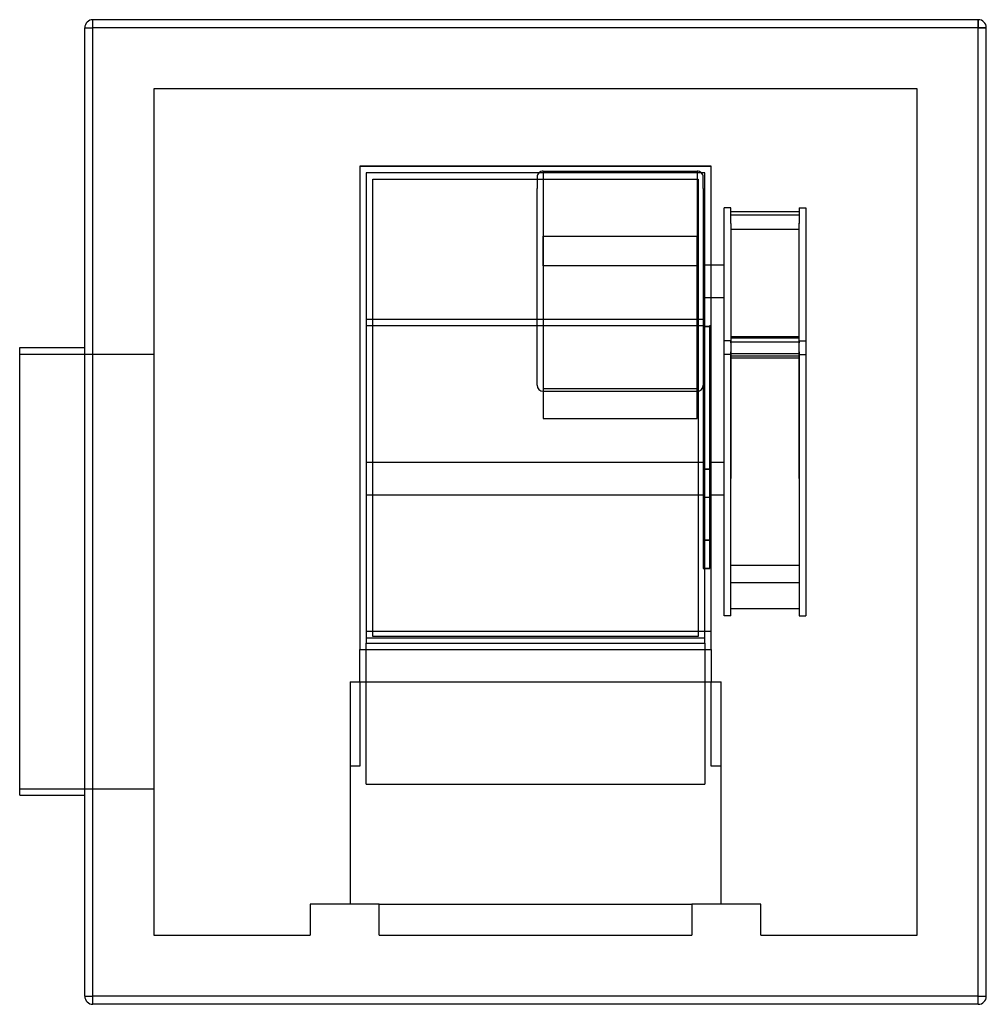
# Model space of a CAD drawing. Header units: millimetres. Extents: x -317 to 277, y -303 to 302.
import ezdxf

# ---------------------------------------------------------------- set-up
doc = ezdxf.new("R2010")
doc.units = ezdxf.units.MM
doc.layers.add('HIDDEN', color=7, linetype='Continuous')
doc.layers.add('THICK', color=7, linetype='Continuous')

msp = doc.modelspace()

# ---------------------------------------------------------------- linework, layer by layer
at = {"layer": 'HIDDEN'}
for p, q in [((-277, 297.5), (-277, 297.5)), ((-277, 297.5), (-272, 297.5)), ((-272, 302.5), (-272, 302.5)), ((-272, 297.5), (-272, 302.5)), ((272, 297.5), (-272, 297.5)), ((-272, -297.5), (-272, 297.5)), ((272, 297.5), (272, 302.5)), ((272, 302.5), (272, 302.5)), ((272, -297.5), (272, 297.5)), ((272, 297.5), (277, 297.5)), ((277, 297.5), (277, 297.5)), ((-234.5, 260), (-234.5, -260)), ((234.5, 260), (-234.5, 260)), ((-234.5, 260), (-234.5, 260)), ((234.5, -260), (234.5, 260)), ((234.5, 260), (234.5, 260)), ((-108, 212.5), (-108, -84.5)), ((-108, 212.5), (-108, 212.5)), ((108, 212.5), (-108, 212.5)), ((-108, 212.5), (108, 212.5)), ((-108, 212.5), (108, 212.5)), ((108, -84.5), (108, 212.5)), ((108, 212.5), (108, 212.5)), ((-104, 208.5), (-104, 208.5)), ((-104, 208.5), (-104, 208.5)), ((1, 205.73), (1, 198.77)), ((4.76, 209.49), (4.76, 169.43)), ((4.76, 209.49), (99.24, 209.49)), ((99.24, 209.49), (99.24, 169.43)), ((103, 198.77), (103, 205.73)), ((104, 208.5), (104, 208.5)), ((104, 208.5), (104, 208.5)), ((-100, 204.5), (-100, 204.5)), ((100, 204.5), (100, 204.5)), ((1, 112.87), (1, 198.77)), ((103, 198.77), (103, 114.57)), ((116, 121.39), (116, 186.94)), ((120, 186.94), (116, 186.94)), ((120, 177.28), (120, 186.94)), ((162, 184.43), (120, 184.43)), ((120, 182.57), (162, 182.57)), ((162, 186.94), (162, 177.28)), ((162, 186.94), (166, 186.94)), ((166, 186.94), (166, 121.39)), ((120, 177.28), (120, 105.18)), ((120, 177.28), (120, 161.19)), ((162, 161.19), (162, 177.56)), ((162, 105.18), (162, 177.28)), ((4.76, 172.56), (4.76, 74.23)), ((4.76, 151.28), (4.76, 169.43)), ((4.76, 169.43), (99.24, 169.43)), ((99.24, 172.56), (99.24, 74.23)), ((99.24, 151.28), (99.24, 169.43)), ((120, 173.62), (120, 167.88)), ((162, 173.62), (120, 173.62)), ((162, 167.88), (162, 173.62)), ((120, 167.88), (120, 121.39)), ((162, 121.39), (162, 167.88)), ((120, 161.19), (120, 107.86)), ((162, 107.86), (162, 161.19)), ((99.24, 151.28), (4.76, 151.28)), ((4.76, 151.28), (4.76, 57.55)), ((99.24, 57.55), (99.24, 151.28)), ((103, 151.86), (116, 151.86)), ((103, 131.86), (116, 131.86)), ((116, 105.18), (116, 121.39)), ((120, 121.39), (120, 103.58)), ((162, 105.18), (162, 121.39)), ((166, 121.39), (166, 104.87)), ((-104, 118.57), (-100, 118.57)), ((100, 118.57), (104, 118.57)), ((-104, 114.57), (103, 114.57)), ((1, 77.99), (1, 112.87)), ((103, 114.57), (103, 114.04)), ((103, 114.04), (107, 114.04)), ((103, 114.04), (103, 26.42)), ((107, 114.04), (103, 114.04)), ((107, 114.04), (107, 114.57)), ((107, 114.57), (108, 114.57)), ((107, 26.42), (107, 114.04)), ((116, 20.65), (116, 105.18)), ((120, 105.18), (116, 105.18)), ((120, 107.86), (162, 107.86)), ((120, 107.86), (120, 105.18)), ((120, 106.95), (162, 106.95)), ((120, 103.94), (120, 105.18)), ((120, 105.18), (120, 20.65)), ((162, 104.29), (120, 104.29)), ((120, 103.94), (120, 94.79)), ((162, 105.18), (162, 107.86)), ((162, 105.18), (162, 103.94)), ((162, 20.65), (162, 105.18)), ((162, 105.18), (166, 105.18)), ((162, 94.79), (162, 103.94)), ((166, 105.18), (166, 20.65)), ((-317, 97), (-234.5, 97)), ((120, 96.78), (120, 98.47)), ((120, 97.29), (162, 97.29)), ((162, 98.47), (162, 96.78)), ((120, 96.78), (116, 96.78)), ((120, -16.6), (120, 96.78)), ((162, 95.79), (120, 95.79)), ((120, 20.65), (120, 94.81)), ((120, 94.79), (162, 94.79)), ((162, 96.78), (162, -16.6)), ((162, 96.78), (166, 96.78)), ((162, 94.79), (162, 20.65)), ((99.24, 75.7), (4.76, 75.7)), ((4.76, 74.23), (99.24, 74.23)), ((4.76, 57.55), (99.24, 57.55)), ((-104, 30.65), (103, 30.65)), ((107, 30.65), (116, 30.65)), ((103, 26.42), (107, 26.42)), ((107, 26.42), (103, 26.42)), ((103, 26.42), (103, -17.39)), ((107, -17.39), (107, 26.42)), ((116, -63.88), (116, 20.65)), ((120, -32.82), (120, 20.65)), ((120, -63.88), (120, 20.65)), ((162, 20.65), (162, -32.82)), ((162, 20.65), (162, -63.88)), ((166, 20.65), (166, -63.88)), ((-104, 10.65), (103, 10.65)), ((103, 9.1), (107, 9.1)), ((107, 10.65), (116, 10.65)), ((103, -17.39), (107, -17.39)), ((107, -17.39), (103, -17.39)), ((103, -17.39), (103, -34.71)), ((107, -34.71), (107, -17.39)), ((120, -29.36), (120, -16.6)), ((162, -16.6), (162, -29.36)), ((107, -34.71), (103, -34.71)), ((103, -34.71), (107, -34.71)), ((162, -32.82), (120, -32.82)), ((120, -43.35), (162, -43.35)), ((162, -59.49), (120, -59.49)), ((120, -63.88), (116, -63.88)), ((162, -63.88), (166, -63.88)), ((-104, -73.27), (108, -73.27)), ((-104, -77.27), (104, -77.27)), ((-100, -76.5), (-100, -76.5)), ((100, -76.5), (100, -76.5)), ((-108, -104.4), (-108, -84.5)), ((-108, -84.5), (-108, -84.5)), ((-108, -84.5), (108, -84.5)), ((-104, -167.2), (-104, -80.5)), ((-104, -80.5), (-104, -80.5)), ((-104, -80.5), (-104, -80.5)), ((104, -80.5), (104, -167.2)), ((104, -80.5), (104, -80.5)), ((104, -80.5), (104, -80.5)), ((108, -84.5), (108, -104.4)), ((108, -84.5), (108, -84.5)), ((-114, -104.4), (-114, -104.4)), ((-114, -104.4), (-114, -104.4)), ((-114, -104.4), (114, -104.4)), ((-114, -104.4), (-114, -241)), ((-108, -104.4), (-108, -104.4)), ((-108, -104.4), (-108, -104.4)), ((-108, -104.4), (-108, -156.2)), ((108, -104.4), (108, -104.4)), ((108, -156.2), (108, -104.4)), ((108, -104.4), (108, -104.4)), ((114, -104.4), (114, -104.4)), ((114, -104.4), (114, -104.4)), ((114, -241), (114, -104.4)), ((-108, -156.2), (-114, -156.2)), ((114, -156.2), (108, -156.2)), ((-104, -167.2), (104, -167.2)), ((-317, -170), (-234.5, -170)), ((-138.5, -241), (-138.5, -241)), ((-96, -241), (-138.5, -241)), ((-138.5, -241), (-138.5, -260)), ((-114, -241), (-114, -241)), ((-96, -241), (96, -241)), ((-96, -241), (-96, -241)), ((-96, -241), (-96, -241)), ((-96, -241), (-96, -241)), ((-96, -260), (-96, -241)), ((96, -241), (96, -241)), ((138.5, -241), (96, -241)), ((96, -241), (96, -260)), ((96, -241), (96, -241)), ((96, -241), (96, -241)), ((114, -241), (114, -241)), ((138.5, -260), (138.5, -241)), ((138.5, -241), (138.5, -241)), ((-234.5, -260), (-138.5, -260)), ((-234.5, -260), (-234.5, -260)), ((-138.5, -260), (-138.5, -260)), ((-96, -260), (-96, -260)), ((-96, -260), (96, -260)), ((96, -260), (96, -260)), ((138.5, -260), (234.5, -260)), ((138.5, -260), (138.5, -260)), ((234.5, -260), (234.5, -260)), ((-277, -297.5), (-272, -297.5)), ((-277, -297.5), (-277, -297.5)), ((272, -297.5), (-272, -297.5)), ((-272, -302.5), (-272, -297.5)), ((-272, -302.5), (-272, -302.5)), ((272, -297.5), (277, -297.5)), ((272, -302.5), (272, -297.5)), ((272, -302.5), (272, -302.5)), ((277, -297.5), (277, -297.5))]:
    msp.add_line(p, q, dxfattribs=at)
for centre, start, end in [((4.76, 205.73), 89.99998, 180.00004), ((99.24, 205.73), 359.99994, 90.00004), ((4.76, 77.99), 180.00004, 270.00002), ((99.24, 77.99), 269.99996, 359.99994)]:
    msp.add_arc(centre, 3.76, start, end, dxfattribs=at)
at = {"layer": 'THICK'}
for p, q in [((-277, 297.5), (-272, 297.5)), ((-277, -297.5), (-277, 297.5)), ((-272, 297.5), (-272, 302.5)), ((272, 302.5), (-272, 302.5)), ((272, 297.5), (-272, 297.5)), ((-272, -297.5), (-272, 297.5)), ((272, 302.5), (272, 297.5)), ((277, 297.5), (272, 297.5)), ((272, -297.5), (272, 297.5)), ((277, -297.5), (277, 297.5)), ((-104, 208.5), (-104, -80.5)), ((104, 208.5), (-104, 208.5)), ((104, -80.5), (104, 208.5)), ((-100, 204.5), (100, 204.5)), ((-100, -76.5), (-100, 204.5)), ((100, 204.5), (100, -76.5)), ((-100, 118.57), (100, 118.57)), ((-317, -36.5), (-317, 101)), ((-317, 101), (-277, 101)), ((-317, -174), (-317, -36.5)), ((100, -76.5), (-100, -76.5)), ((-104, -80.5), (104, -80.5)), ((-317, -174), (-277, -174)), ((-277, -297.5), (-272, -297.5)), ((272, -297.5), (-272, -297.5)), ((-272, -302.5), (-272, -297.5)), ((272, -302.5), (-272, -302.5)), ((272, -297.5), (277, -297.5)), ((272, -302.5), (272, -297.5))]:
    msp.add_line(p, q, dxfattribs=at)
for centre, start, end in [((-272, 297.5), 89.99998, 180.00002), ((272, 297.5), 0, 89.99998), ((-272, -297.5), 180.00002, 270.00002), ((272, -297.5), 270.00002, 0)]:
    msp.add_arc(centre, 5, start, end, dxfattribs=at)

doc.saveas('drawing.dxf')
